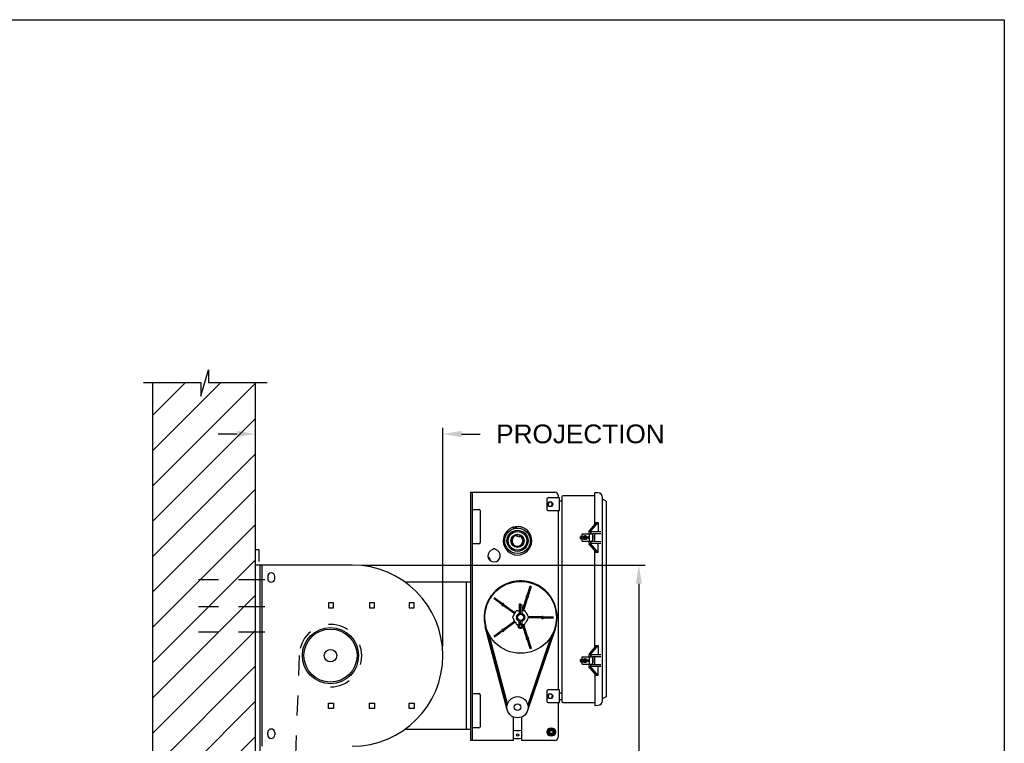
# Model space of a CAD drawing. Header units: inches. Extents: x 169.6 to 213.7, y 214.8 to 267.4.
# Tile 10 of 43: x 184.1 to 189.1, y 223.9 to 227.5. Entities that reach past the tile are written whole.
import ezdxf

# ---------------------------------------------------------------- set-up
doc = ezdxf.new("R2010")
doc.units = ezdxf.units.IN
doc.header["$LTSCALE"] = 0.25
doc.header["$MEASUREMENT"] = 0
doc.linetypes.add('CENTER2', pattern=[1.125, 0.75, -0.125, 0.125, -0.125])
doc.linetypes.add('HIDDEN', pattern=[0.375, 0.25, -0.125])
doc.layers.add('ANNOTATIONS', color=1, linetype='Continuous')
doc.layers.add('RMZ LH F.O.H.', color=7, linetype='Continuous')
doc.styles.add('ARIAL', font='arial.ttf', dxfattribs={"height": 0.09375})
doc.dimstyles.new('STANDARD$0', dxfattribs={"dimtxt": 0.09375, "dimasz": 0.09375, "dimexe": 0.03125, "dimexo": 0.046875, "dimgap": 0.09, "dimtad": 0, "dimtih": 1, "dimtoh": 1, "dimdec": 4, "dimzin": 0, "dimdsep": 46, "dimtxsty": 'ARIAL', "dimcen": 0.09, "dimadec": 0, "dimazin": 0, "dimtfac": 1, "dimtdec": 4, "dimtofl": 0, "dimtmove": 0, "dimatfit": 1, "dimfxl": 1, "dimtolj": 1, "dimtzin": 0, "dimarcsym": 0})

# ---------------------------------------------------------------- blocks, each defined once
blk = doc.blocks.new('*D50')
at = {"layer": 'ANNOTATIONS', "color": 0, "lineweight": -2, "transparency": 16777216}
for p, q in [((185.2159, 225.4201), (185.1222, 225.4201)), ((185.3097, 224.6952), (185.3097, 225.4513)), ((186.2472, 224.3579), (186.2472, 225.4513)), ((186.3409, 225.4201), (186.4347, 225.4201))]:
    blk.add_line(p, q, dxfattribs=at)
at = {"layer": 'ANNOTATIONS', "color": 0, "transparency": 16777216}
for points in [[(185.2159, 225.4357), (185.2159, 225.4045), (185.3097, 225.4201)], [(186.3409, 225.4357), (186.3409, 225.4045), (186.2472, 225.4201)]]:
    blk.add_solid(points, dxfattribs=at)
at = {"layer": 'defpoints', "color": 0, "transparency": 16777216}
for p in [(186.2472, 225.4201), (185.3097, 224.6483), (186.2472, 224.311)]:
    blk.add_point(p, dxfattribs=at)
at = {"layer": 'ANNOTATIONS', "color": 0, "transparency": 16777216, "insert": (186.9363, 225.4201), "char_height": 0.09375, "attachment_point": 5, "style": 'ARIAL'}
blk.add_mtext('\\A1;PROJECTION', dxfattribs=at)
blk = doc.blocks.new('*D52')
at = {"layer": 'ANNOTATIONS', "color": 0, "lineweight": -2, "transparency": 16777216}
for p, q in [((185.8409, 224.7641), (187.2597, 224.7641)), ((187.2285, 224.6704), (187.2285, 222.6891)), ((187.2285, 220.2729), (187.2285, 222.2542)), ((186.2628, 220.1792), (187.2597, 220.1792))]:
    blk.add_line(p, q, dxfattribs=at)
at = {"layer": 'ANNOTATIONS', "color": 0, "transparency": 16777216}
for points in [[(187.2129, 224.6704), (187.2441, 224.6704), (187.2285, 224.7641)], [(187.2129, 220.2729), (187.2441, 220.2729), (187.2285, 220.1792)]]:
    blk.add_solid(points, dxfattribs=at)
at = {"layer": 'defpoints', "color": 0, "transparency": 16777216}
for p in [(185.794, 224.7641), (186.2159, 220.1792), (187.2285, 220.1792)]:
    blk.add_point(p, dxfattribs=at)
at = {"layer": 'ANNOTATIONS', "color": 0, "transparency": 16777216, "insert": (187.2285, 222.4716), "char_height": 0.09375, "attachment_point": 5, "style": 'ARIAL'}
blk.add_mtext('\\A1;TOTAL \\PHEIGHT', dxfattribs=at)

msp = doc.modelspace()

# ---------------------------------------------------------------- hatches: boundary and pattern name
at = {"layer": 'RMZ LH F.O.H.', "linetype": 'Continuous'}
h = msp.add_hatch(dxfattribs=at)
h.set_pattern_fill('ANSI31', color=256, style=0)
h.set_pattern_definition([(45, (-18.84794, -38.94108), (-0.088388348, 0.088388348), [])])
h.paths.add_polyline_path([(185.30965, 224.94294), (185.30965, 225.67753), (185.07316, 225.67753), (185.07316, 225.74219), (185.03474, 225.60883), (185.03474, 225.67753), (184.79403, 225.67753), (184.79403, 225.12723)])
h.paths.add_polyline_path([(184.79403, 225.12723), (184.79403, 223.67581), (185.30965, 223.67581), (185.30965, 224.92918), (185.30965, 224.94294)])

# ---------------------------------------------------------------- linework, layer by layer
at = {"layer": 'defpoints'}
msp.add_lwpolyline([(189.05875, 214.75854), (169.58887, 214.75854), (169.58887, 227.49365), (189.05875, 227.49365)], close=True, dxfattribs=at)
at = {"layer": 'RMZ LH F.O.H.', "linetype": 'Continuous'}
for p, q in [((185.03474, 225.60883), (185.07316, 225.74219)), ((185.07316, 225.74219), (185.07316, 225.67753)), ((184.74764, 225.67753), (185.03474, 225.67753)), ((184.79403, 225.67753), (184.79403, 220.17918)), ((185.03474, 225.67753), (185.03474, 225.60883)), ((185.07316, 225.67753), (185.36835, 225.67753)), ((185.30965, 220.17918), (185.30965, 225.67753)), ((186.38684, 223.88672), (186.38684, 225.1289)), ((186.38684, 225.1289), (186.80871, 225.1289)), ((186.39431, 225.1289), (186.39431, 223.88672)), ((187.00808, 224.96887), (187.00808, 225.126)), ((187.02411, 225.12572), (187.00808, 225.126)), ((186.7684, 225.0939), (186.7684, 225.0439)), ((186.8309, 225.10015), (186.77465, 225.10015)), ((186.78374, 225.07873), (186.77667, 225.07619)), ((186.82434, 225.11328), (186.82434, 225.10015)), ((186.8309, 225.03765), (186.8309, 225.10015)), ((186.8309, 225.08647), (186.84262, 225.08647)), ((186.84262, 225.10579), (186.84262, 224.08235)), ((187.00808, 225.1114), (186.84823, 225.1114)), ((187.04714, 224.08585), (187.04714, 225.10229)), ((187.06542, 225.08352), (187.04714, 225.09407)), ((187.06542, 225.08352), (187.06542, 224.10462)), ((186.39431, 225.04297), (186.42746, 225.04297)), ((186.43371, 225.03672), (186.43371, 224.87734)), ((186.77465, 225.03765), (186.8309, 225.03765)), ((186.78327, 225.05781), (186.79034, 225.06035)), ((186.82434, 225.03765), (186.82434, 224.13922)), ((187.01486, 224.97688), (186.981, 224.93688)), ((186.98517, 224.93053), (187.02441, 224.97688)), ((187.01486, 224.97688), (187.0248, 224.97688)), ((187.0248, 224.97688), (187.0248, 224.93001)), ((186.59549, 224.9244), (186.59375, 224.92882)), ((186.61111, 224.93634), (186.5941, 224.92964)), ((186.60657, 224.94805), (186.60518, 224.9552)), ((186.61009, 224.95615), (186.61148, 224.949)), ((186.61192, 224.93599), (186.61366, 224.93156)), ((186.98061, 224.91985), (186.98061, 224.92987)), ((186.98329, 224.93959), (186.98062, 224.93783)), ((186.98062, 224.92987), (186.98062, 224.93783)), ((186.98517, 224.93053), (186.98517, 224.93001)), ((187.03918, 224.93001), (186.98517, 224.93001)), ((186.98623, 224.93001), (186.98623, 224.91985)), ((186.99061, 224.91985), (186.99061, 224.93001)), ((187.03918, 224.92108), (186.99673, 224.92071)), ((187.00808, 224.88296), (187.00808, 224.92081)), ((186.59198, 224.87472), (186.59111, 224.87737)), ((186.601, 224.90961), (186.60211, 224.91046)), ((186.60751, 224.91393), (186.61202, 224.9157)), ((186.61974, 224.91696), (186.61815, 224.90937)), ((186.61815, 224.90937), (186.6335, 224.90615)), ((186.61821, 224.90936), (186.61981, 224.91699)), ((186.6335, 224.90615), (186.63509, 224.91374)), ((186.6351, 224.91377), (186.63509, 224.91375)), ((186.64505, 224.90598), (186.64676, 224.90377)), ((186.64937, 224.89947), (186.65114, 224.89497)), ((186.65077, 224.89592), (186.65189, 224.89173)), ((186.65984, 224.91149), (186.66427, 224.91324)), ((186.67178, 224.89588), (186.66508, 224.91289)), ((186.67143, 224.89507), (186.667, 224.89332)), ((186.93736, 224.8972), (186.93736, 224.90657)), ((186.93925, 224.90657), (186.93925, 224.8972)), ((186.93925, 224.90657), (186.94311, 224.90657)), ((186.94311, 224.8972), (186.93925, 224.8972)), ((186.94498, 224.91985), (186.99748, 224.91985)), ((186.94498, 224.90845), (186.94498, 224.91985)), ((186.94498, 224.88392), (186.94498, 224.89532)), ((186.94498, 224.88392), (186.99748, 224.88392)), ((186.95188, 224.9035), (186.95179, 224.89749)), ((186.95183, 224.9005), (186.96714, 224.90027)), ((186.9522, 224.9035), (186.95188, 224.9035)), ((186.9522, 224.9035), (186.9675, 224.90326)), ((186.96714, 224.90027), (186.96746, 224.90026)), ((186.96741, 224.89725), (186.9675, 224.90326)), ((186.97436, 224.90508), (186.97561, 224.90597)), ((186.97436, 224.89868), (186.97561, 224.8978)), ((186.97936, 224.91985), (186.97936, 224.88392)), ((186.98061, 224.8739), (186.98061, 224.88392)), ((186.98062, 224.8739), (186.98062, 224.86594)), ((186.98511, 224.8732), (186.98511, 224.87376)), ((186.98511, 224.87376), (187.03918, 224.87376)), ((187.02553, 224.82688), (186.98511, 224.8732)), ((186.98623, 224.88392), (186.98623, 224.87376)), ((186.99061, 224.87376), (186.99061, 224.88392)), ((186.99673, 224.88306), (187.03918, 224.88269)), ((186.99748, 224.91985), (186.99748, 224.88392)), ((186.99885, 224.9136), (186.99885, 224.89017)), ((187.02553, 224.82688), (187.02553, 224.87376)), ((185.30957, 224.84224), (185.32579, 224.84224)), ((185.32579, 224.84224), (185.32579, 224.78247)), ((186.42746, 224.87109), (186.39431, 224.87109)), ((186.98326, 224.86424), (186.98062, 224.86594)), ((186.98098, 224.86686), (186.98102, 224.86693)), ((186.98098, 224.86686), (186.98102, 224.86686)), ((186.98329, 224.86428), (186.98102, 224.86693)), ((186.98102, 224.86693), (186.98102, 224.86686)), ((186.98102, 224.86686), (186.98329, 224.86424)), ((186.98326, 224.86424), (187.01582, 224.82694)), ((186.98326, 224.86424), (186.98329, 224.86424)), ((186.98329, 224.86424), (186.98329, 224.86428)), ((187.00808, 224.35324), (187.00808, 224.83581)), ((187.01582, 224.82694), (187.00986, 224.82694)), ((187.00986, 224.82694), (187.0099, 224.82688)), ((187.00986, 224.82688), (187.00986, 224.82694)), ((187.02553, 224.82688), (187.00986, 224.82688)), ((185.3409, 224.76412), (185.30965, 224.76412)), ((185.33032, 224.76412), (185.33032, 220.17918)), ((186.66969, 224.61206), (186.68487, 224.65878)), ((186.67029, 224.61134), (186.68588, 224.65932)), ((186.67388, 224.61024), (186.68942, 224.65807)), ((186.68986, 224.65716), (186.67468, 224.61044)), ((186.68588, 224.65932), (186.68595, 224.65958)), ((186.48806, 224.61084), (186.48719, 224.60963)), ((186.54363, 224.56792), (186.50282, 224.59758)), ((186.54275, 224.56758), (186.50302, 224.59645)), ((186.54579, 224.57099), (186.5051, 224.60056)), ((186.5061, 224.6007), (186.54584, 224.57182)), ((186.64736, 224.54336), (186.66659, 224.60253)), ((186.6674, 224.60274), (186.64788, 224.54266)), ((186.67098, 224.60164), (186.65143, 224.54146)), ((186.67159, 224.60091), (186.65236, 224.54173)), ((186.6012, 224.52511), (186.55086, 224.56168)), ((186.55091, 224.56252), (186.60202, 224.52538)), ((186.55307, 224.56559), (186.60426, 224.5284)), ((186.55395, 224.56593), (186.60429, 224.52936)), ((186.60264, 224.51355), (186.61014, 224.52654)), ((186.60438, 224.52831), (186.60426, 224.5284)), ((186.62934, 224.53762), (186.63134, 224.53762)), ((186.63134, 224.52117), (186.63134, 224.57106)), ((186.63134, 224.57106), (186.63684, 224.57106)), ((186.63684, 224.52197), (186.63684, 224.57106)), ((186.64234, 224.56543), (186.63684, 224.56543)), ((186.64234, 224.56543), (186.64234, 224.52117)), ((186.64234, 224.53762), (186.64434, 224.53762)), ((186.65139, 224.54132), (186.65143, 224.54146)), ((186.66353, 224.52654), (186.67103, 224.51355)), ((186.55086, 224.44325), (186.6012, 224.47982)), ((186.55092, 224.4423), (186.60211, 224.47949)), ((186.60223, 224.47958), (186.60211, 224.47949)), ((186.61014, 224.47839), (186.60264, 224.49138)), ((186.62934, 224.46812), (186.62934, 224.48026)), ((186.63134, 224.47168), (186.63134, 224.48376)), ((186.63684, 224.47168), (186.63684, 224.48297)), ((186.64234, 224.48376), (186.64234, 224.47168)), ((186.64434, 224.46812), (186.64434, 224.48026)), ((186.67103, 224.49138), (186.66353, 224.47839)), ((186.67829, 224.50064), (186.67844, 224.50064)), ((186.74171, 224.50064), (186.67844, 224.50064)), ((186.74165, 224.50439), (186.67848, 224.50439)), ((186.67898, 224.50509), (186.7412, 224.50509)), ((186.7412, 224.49984), (186.67898, 224.49984)), ((186.75072, 224.5043), (186.80117, 224.5043)), ((186.75078, 224.50054), (186.80107, 224.50054)), ((186.75122, 224.50509), (186.80034, 224.50509)), ((186.80034, 224.49984), (186.75122, 224.49984)), ((186.56984, 224.0392), (186.46006, 224.45589)), ((186.56813, 224.05488), (186.46232, 224.45649)), ((186.54353, 224.43705), (186.50284, 224.40749)), ((186.50302, 224.40848), (186.54275, 224.43736)), ((186.54578, 224.43405), (186.50497, 224.40439)), ((186.54584, 224.43311), (186.5061, 224.40424)), ((186.55318, 224.4393), (186.60428, 224.47644)), ((186.60429, 224.47557), (186.55395, 224.439)), ((186.62921, 224.46784), (186.62962, 224.46821)), ((186.63582, 224.46731), (186.63785, 224.46731)), ((186.64405, 224.46821), (186.64446, 224.46783)), ((186.6675, 224.40216), (186.64848, 224.4607)), ((186.66659, 224.4024), (186.6486, 224.45776)), ((186.67105, 224.40338), (186.65153, 224.46346)), ((186.65236, 224.4632), (186.67159, 224.40402)), ((186.80996, 224.44373), (186.67152, 224.03567)), ((186.80774, 224.44449), (186.67432, 224.05119)), ((186.57068, 224.06913), (186.47946, 224.41536)), ((186.68487, 224.34615), (186.66969, 224.39287)), ((186.67022, 224.39351), (186.68576, 224.34567)), ((186.78779, 224.40464), (186.67276, 224.06559)), ((186.67377, 224.39473), (186.68936, 224.34674)), ((186.67468, 224.39449), (186.68986, 224.34777)), ((187.01486, 224.36126), (186.981, 224.32126)), ((186.98517, 224.31491), (187.02441, 224.36126)), ((187.01486, 224.36126), (187.0248, 224.36126)), ((187.0248, 224.36126), (187.0248, 224.31438)), ((186.93736, 224.28157), (186.93736, 224.29095)), ((186.93925, 224.29095), (186.93925, 224.28157)), ((186.93925, 224.29095), (186.94311, 224.29095)), ((186.94311, 224.28157), (186.93925, 224.28157)), ((186.94498, 224.30423), (186.99748, 224.30423)), ((186.94498, 224.29282), (186.94498, 224.30423)), ((186.94498, 224.26829), (186.94498, 224.2797)), ((186.95314, 224.28003), (186.95891, 224.27834)), ((186.95612, 224.27949), (186.96043, 224.29418)), ((186.9633, 224.29334), (186.95754, 224.29502)), ((186.95891, 224.27834), (186.9633, 224.29334)), ((186.97436, 224.28946), (186.97561, 224.29034)), ((186.97436, 224.28306), (186.97561, 224.28217)), ((186.97936, 224.30423), (186.97936, 224.26829)), ((186.98061, 224.30423), (186.98061, 224.31425)), ((186.98062, 224.32223), (186.98326, 224.32396)), ((186.98062, 224.32223), (186.98062, 224.31425)), ((186.98326, 224.32396), (186.98329, 224.32396)), ((186.98517, 224.31491), (186.98517, 224.31438)), ((187.03918, 224.31438), (186.98517, 224.31438)), ((186.98623, 224.31438), (186.98623, 224.30423)), ((186.99061, 224.30423), (186.99061, 224.31438)), ((187.03918, 224.30545), (186.99673, 224.30508)), ((186.99748, 224.30423), (186.99748, 224.26829)), ((186.99885, 224.29798), (186.99885, 224.27454)), ((187.00808, 224.26734), (187.00808, 224.30518)), ((186.94498, 224.26829), (186.99748, 224.26829)), ((186.95612, 224.27949), (186.95603, 224.27918)), ((186.98061, 224.25827), (186.98061, 224.26829)), ((186.98062, 224.25827), (186.98062, 224.25032)), ((186.98326, 224.24862), (186.98062, 224.25032)), ((186.98098, 224.25124), (186.98102, 224.25131)), ((186.98098, 224.25124), (186.98102, 224.25124)), ((186.98329, 224.24866), (186.98102, 224.25131)), ((186.98102, 224.25131), (186.98102, 224.25124)), ((186.98102, 224.25124), (186.98329, 224.24862)), ((186.98326, 224.24862), (187.01582, 224.21132)), ((186.98326, 224.24862), (186.98329, 224.24862)), ((186.98329, 224.24862), (186.98329, 224.24866)), ((186.98511, 224.25757), (186.98511, 224.25813)), ((186.98511, 224.25813), (187.03918, 224.25813)), ((187.02553, 224.21126), (186.98511, 224.25757)), ((186.98623, 224.26829), (186.98623, 224.25813)), ((186.99061, 224.25813), (186.99061, 224.26829)), ((186.99673, 224.26744), (187.03918, 224.26707)), ((187.02553, 224.21126), (187.02553, 224.25813)), ((187.00808, 224.22019), (187.00808, 224.06214)), ((187.01582, 224.21132), (187.00986, 224.21132)), ((187.00986, 224.21132), (187.0099, 224.21126)), ((187.00986, 224.21126), (187.00986, 224.21132)), ((187.02553, 224.21126), (187.00986, 224.21126)), ((186.7684, 224.13297), (186.7684, 224.08297)), ((186.8309, 224.13922), (186.77465, 224.13922)), ((186.8309, 224.07672), (186.8309, 224.13922)), ((186.39431, 224.12109), (186.42746, 224.12109)), ((186.43371, 224.11484), (186.43371, 223.95547)), ((186.78534, 224.11791), (186.77795, 224.11654)), ((186.78151, 224.09734), (186.7889, 224.0987)), ((186.8309, 224.12553), (186.84262, 224.12553)), ((186.84262, 224.0904), (186.8309, 224.0904)), ((187.06542, 224.10462), (187.04714, 224.09407)), ((186.77465, 224.07672), (186.8309, 224.07672)), ((186.82434, 224.07672), (186.82434, 223.90234)), ((186.84823, 224.07674), (187.00808, 224.07674)), ((187.00808, 224.06214), (187.02411, 224.06242)), ((186.60168, 223.88672), (186.60168, 224.00333)), ((186.64074, 224.00333), (186.64074, 223.88672)), ((186.42746, 223.94922), (186.39431, 223.94922)), ((186.60168, 223.88672), (186.38684, 223.88672)), ((186.80871, 223.88672), (186.64074, 223.88672))]:
    msp.add_line(p, q, dxfattribs=at)
at = {"layer": 'RMZ LH F.O.H.'}
for p, q in [((185.3409, 224.76412), (185.3409, 223.85787)), ((185.79403, 224.76412), (185.3409, 224.76412)), ((185.37021, 224.7075), (185.37021, 224.69575)), ((185.40534, 224.69575), (185.40534, 224.7075)), ((186.38684, 224.67818), (186.05954, 224.67818)), ((186.36371, 224.67818), (186.36371, 223.94381)), ((185.69996, 224.57487), (185.67459, 224.57487)), ((185.67459, 224.57487), (185.67459, 224.5495)), ((185.67459, 224.5495), (185.69996, 224.5495)), ((185.69996, 224.5495), (185.69996, 224.57487)), ((185.90546, 224.57487), (185.88009, 224.57487)), ((185.88009, 224.57487), (185.88009, 224.5495)), ((185.88009, 224.5495), (185.90546, 224.5495)), ((185.90546, 224.5495), (185.90546, 224.57487)), ((186.10359, 224.57487), (186.07821, 224.57487)), ((186.07821, 224.57487), (186.07821, 224.5495)), ((186.07821, 224.5495), (186.10359, 224.5495)), ((186.10359, 224.5495), (186.10359, 224.57487)), ((185.67459, 224.04712), (185.67459, 224.0725)), ((185.67459, 224.0725), (185.69996, 224.0725)), ((185.69996, 224.04712), (185.67459, 224.04712)), ((185.69996, 224.0725), (185.69996, 224.04712)), ((185.88009, 224.04712), (185.88009, 224.0725)), ((185.88009, 224.0725), (185.90546, 224.0725)), ((185.90546, 224.04712), (185.88009, 224.04712)), ((185.90546, 224.0725), (185.90546, 224.04712)), ((186.07821, 224.04712), (186.07821, 224.0725)), ((186.07821, 224.0725), (186.10359, 224.0725)), ((186.10359, 224.04712), (186.07821, 224.04712)), ((186.10359, 224.0725), (186.10359, 224.04712)), ((186.05954, 223.94381), (186.38684, 223.94381)), ((185.37021, 223.9145), (185.37021, 223.92625)), ((185.40534, 223.92625), (185.40534, 223.9145))]:
    msp.add_line(p, q, dxfattribs=at)
at = {"layer": 'RMZ LH F.O.H.', "linetype": 'CENTER2', "ltscale": 0.7}
for p, q in [((185.35523, 224.69102), (184.94898, 224.69102)), ((185.35523, 224.55543), (184.94898, 224.55543)), ((185.35523, 224.42926), (184.94898, 224.42926))]:
    msp.add_line(p, q, dxfattribs=at)
at = {"layer": 'RMZ LH F.O.H.', "linetype": 'HIDDEN'}
msp.add_line((185.5284, 224.311), (185.48153, 223.08292), dxfattribs=at)
at = {"layer": 'RMZ LH F.O.H.', "linetype": 'Continuous', "flags": 128}
for points in [[(186.60655, 224.94817), (186.61008, 224.94889), (186.61145, 224.94912)], [(186.48399, 224.78705), (186.48401, 224.7871), (186.48432, 224.79041)], [(186.4898, 224.61212), (186.48777, 224.60935), (186.48652, 224.60758)]]:
    msp.add_lwpolyline(points, dxfattribs=at)
at = {"layer": 'RMZ LH F.O.H.', "linetype": 'Continuous'}
for centre, radius in [((186.78528, 225.0689), 0.01294), ((186.62121, 224.88577), 0.06398), ((186.62121, 224.88577), 0.05313), ((186.62121, 224.88577), 0.04641), ((186.6022, 224.95087), 0.00146), ((186.61447, 224.95325), 0.00146), ((186.62121, 224.88577), 0.03326), ((186.62121, 224.88577), 0.03131), ((186.95967, 224.90188), 0.01025), ((186.63684, 224.50247), 0.17988), ((186.63684, 224.50247), 0.0195), ((186.63684, 224.50247), 0.01575), ((185.68465, 224.311), 0.14062), ((185.68465, 224.311), 0.13281), ((185.68465, 224.311), 0.03125), ((186.95967, 224.28626), 0.01025), ((186.62121, 224.05274), 0.05313), ((186.78528, 224.10797), 0.01294), ((186.62121, 224.05274), 0.01664), ((186.79035, 223.92898), 0.02147), ((186.79035, 223.92898), 0.01554), ((186.79035, 223.92898), 0.00977), ((186.79035, 223.92898), 0.00789), ((186.62121, 223.91455), 0.00586)]:
    msp.add_circle(centre, radius, dxfattribs=at)
for centre, radius, start, end in [((186.80871, 225.11328), 0.01562, 0, 90), ((187.02371, 225.10229), 0.02344, 360, 89), ((186.77465, 225.0939), 0.00625, 90, 180), ((186.84823, 225.10579), 0.00561, 90, 180), ((186.42746, 225.03672), 0.00625, 0, 90), ((186.77465, 225.0439), 0.00625, 180, 270), ((186.62121, 224.88577), 0.07125, 103.00305, 98.98147), ((186.59433, 224.92905), 0.000625, 111.51136, 201.51136), ((186.61134, 224.93576), 0.000625, 21.51136, 111.51136), ((186.42746, 224.87734), 0.00625, 270, 0), ((186.62121, 224.88577), 0.03125, 114.07392, 10.99226), ((186.62121, 224.88577), 0.03122, 92.70991, 63.60677), ((186.62121, 224.88577), 0.02747, 94.75017, 61.56651), ((186.62121, 224.88577), 0.03125, 24.07392, 108.9488), ((186.66449, 224.91266), 0.000625, 21.51136, 111.51136), ((186.6712, 224.89565), 0.000625, 291.51136, 21.51136), ((186.93923, 224.90657), 0.00188, 0, 180), ((186.93923, 224.8972), 0.00188, 180, 0), ((186.94311, 224.90845), 0.00188, 270, 0), ((186.94311, 224.89532), 0.00188, 0, 90), ((186.95967, 224.90188), 0.00765, 190.43514, 347.80799), ((186.95967, 224.90188), 0.00765, 10.43514, 167.80799), ((186.9897, 224.91395), 0.00915, 357.83947, 31.80216), ((186.98993, 224.88976), 0.00893, 327.76269, 2.59568), ((186.50403, 224.81103), 0.03125, 101.90494, 78.09506), ((186.50403, 224.83941), 0.00681, 18.86589, 161.13411), ((186.47318, 224.79373), 0.0097, 15.00338, 85.15834), ((186.47215, 224.78991), 0.01219, 2.3343, 80.63059), ((186.63684, 224.50247), 0.18281, 341.26027, 194.76005), ((186.63684, 224.50247), 0.18047, 341.26027, 194.76005), ((186.4924, 224.60679), 0.00594, 104.99246, 183.33021), ((186.67064, 224.60649), 0.00566, 99.65894, 224.34106), ((186.67064, 224.60649), 0.00486, 94.11258, 251.40423), ((186.67064, 224.60649), 0.00486, 274.11258, 71.40423), ((186.67064, 224.60649), 0.00566, 279.65894, 44.34106), ((186.54835, 224.56675), 0.00566, 171.65894, 296.34106), ((186.54835, 224.56675), 0.00486, 166.11258, 323.40423), ((186.54835, 224.56675), 0.00486, 346.11258, 143.40423), ((186.63684, 224.50247), 0.03711, 133.39943, 166.80889), ((186.63684, 224.50247), 0.03789, 136.56445, 151.43555), ((186.63684, 224.50247), 0.03711, 192.53425, 227.38407), ((186.63684, 224.50247), 0.03789, 208.56445, 223.43555), ((186.63684, 224.50247), 0.02051, 171.45326, 188.54674), ((186.63684, 224.50247), 0.02051, 111.45326, 128.54674), ((186.63684, 224.50247), 0.02051, 231.45326, 248.54674), ((186.63684, 224.50247), 0.02051, 51.45326, 68.54674), ((186.63684, 224.50247), 0.02051, 291.45326, 308.54674), ((186.63684, 224.50247), 0.02051, 351.45326, 8.54674), ((186.74621, 224.50247), 0.00566, 207.65894, 332.34106), ((186.74621, 224.50247), 0.00486, 22.11258, 179.40423), ((186.74621, 224.50247), 0.00486, 202.11258, 359.40423), ((186.54835, 224.43818), 0.00486, 58.11258, 215.40423), ((186.54835, 224.43818), 0.00486, 238.11258, 35.40423), ((186.54835, 224.43818), 0.00566, 243.65894, 8.34106), ((186.63684, 224.45878), 0.00637, 127.42282, 52.57718), ((186.62697, 224.47168), 0.00988, 307.42284, 0), ((186.63683, 224.45878), 0.00638, 270.00002, 52.57717), ((186.64672, 224.47168), 0.00988, 180, 232.57716), ((186.64671, 224.47168), 0.00988, 181.84927, 232.57716), ((186.67064, 224.39844), 0.00566, 135.65894, 260.34106), ((186.67064, 224.39844), 0.00486, 130.11258, 287.40423), ((186.67064, 224.39844), 0.00486, 310.11258, 107.40423), ((186.67064, 224.39844), 0.00566, 315.65894, 80.34106), ((186.93923, 224.29095), 0.00188, 0, 180), ((186.93923, 224.28157), 0.00188, 180, 0), ((186.94311, 224.29282), 0.00188, 270, 0), ((186.94311, 224.2797), 0.00188, 0, 90), ((186.95967, 224.28626), 0.00765, 84.99035, 242.36319), ((186.95967, 224.28626), 0.00765, 264.99035, 62.36319), ((186.9897, 224.29832), 0.00915, 357.83947, 31.80216), ((186.98993, 224.27414), 0.00893, 327.76269, 2.59568), ((186.77465, 224.13297), 0.00625, 90, 180), ((186.42746, 224.11484), 0.00625, 0, 90), ((186.77465, 224.08297), 0.00625, 180, 270), ((187.02371, 224.08585), 0.02344, 271, 360), ((186.84823, 224.08235), 0.00561, 180, 270), ((186.42746, 223.95547), 0.00625, 270, 0), ((186.62121, 224.05274), 0.11719, 260.40593, 279.59407), ((186.62121, 224.05274), 0.15625, 262.81924, 277.18076), ((186.80871, 223.90234), 0.01563, 270, 0)]:
    msp.add_arc(centre, radius, start, end, dxfattribs=at)
at = {"layer": 'RMZ LH F.O.H.'}
for centre, radius, start, end in [((185.38778, 224.7075), 0.01756, 0, 180), ((185.79403, 224.311), 0.45312, 270, 90), ((185.38778, 224.69575), 0.01756, 180, 0), ((185.38778, 223.92625), 0.01756, 0, 180), ((185.38778, 223.9145), 0.01756, 180, 0)]:
    msp.add_arc(centre, radius, start, end, dxfattribs=at)
at = {"layer": 'RMZ LH F.O.H.', "linetype": 'HIDDEN'}
msp.add_arc((185.68465, 224.311), 0.15625, 270, 180, dxfattribs=at)
at = {"layer": 'RMZ LH F.O.H.', "linetype": 'Continuous', "extrusion": (0, 0, -1)}
for centre, major_axis, ratio, start_param, end_param in [((186.98842, 224.94318), (-0.00744, -0.00627), 0.3785144, 6.2721755, 6.540346), ((186.98842, 224.94), (-0.00031, 0.0105), 0.7438299, 3.6089426, 4.4319763), ((186.97561, 224.90332), (-0.00346, -0.00346), 0.4142136, 1.9634954, 3.5342917), ((186.97561, 224.90045), (-0.00346, 0.00346), 0.4142136, 2.7488936, 4.3196899), ((186.98842, 224.86387), (0.00031, 0.01038), 0.7517717, 4.9820403, 5.805074), ((186.98842, 224.86073), (-0.00747, 0.0061), 0.3769877, 6.031716, 6.2939862), ((186.97888, 224.28626), (-0.0064, 0), 0.7071068, 5.4977871, 7.0685835), ((186.97561, 224.28769), (-0.00346, -0.00346), 0.4142136, 1.9634954, 3.5342917), ((186.97561, 224.28483), (-0.00346, 0.00346), 0.4142136, 2.7488936, 4.3196899), ((186.98842, 224.32755), (-0.00744, -0.00627), 0.3785144, 6.2721755, 6.5441379), ((186.98842, 224.32438), (-0.00031, 0.0105), 0.7438299, 3.6089426, 4.4319763), ((186.98842, 224.2451), (-0.00747, 0.0061), 0.3769877, 6.031716, 6.2939862), ((186.98842, 224.24825), (0.00031, 0.01038), 0.7517717, 4.9820403, 5.805074)]:
    msp.add_ellipse(centre, major_axis=major_axis, ratio=ratio, start_param=start_param, end_param=end_param, dxfattribs=at)
at = {"layer": 'RMZ LH F.O.H.', "linetype": 'Continuous', "extrusion": (-1.36873e-27, -3.67896e-14, -1)}
msp.add_ellipse((186.97888, 224.90188), major_axis=(-0.0064, 0), ratio=0.7071068, start_param=5.4977871, end_param=7.0685835, dxfattribs=at)
at = {"layer": 'RMZ LH F.O.H.', "linetype": 'Continuous'}
for points, knots in [([(186.77667, 225.07619), (186.77631, 225.07421), (186.77564, 225.07051), (186.77497, 225.06681), (186.77466, 225.06509)], [0, 0, 0, 0, 0.5324448, 1, 1, 1, 1]), ([(186.78728, 225.08), (186.78683, 225.07984), (186.78567, 225.07942), (186.78447, 225.07899), (186.78374, 225.07873)], [0, 0, 0, 0, 0.3850634, 1, 1, 1, 1]), ([(186.79589, 225.07272), (186.79436, 225.07401), (186.79148, 225.07644), (186.78862, 225.07887), (186.78728, 225.08)], [0, 0, 0, 0, 0.5324448, 1, 1, 1, 1]), ([(186.79388, 225.06162), (186.79424, 225.06359), (186.79491, 225.0673), (186.79558, 225.07099), (186.79589, 225.07272)], [0, 0, 0, 0, 0.5324448, 1, 1, 1, 1]), ([(186.77466, 225.06509), (186.77619, 225.06379), (186.77907, 225.06136), (186.78193, 225.05894), (186.78327, 225.05781)], [0, 0, 0, 0, 0.5324448, 1, 1, 1, 1]), ([(186.79034, 225.06035), (186.79108, 225.06061), (186.79227, 225.06104), (186.79344, 225.06146), (186.79388, 225.06162)], [0, 0, 0, 0, 0.61493659, 1, 1, 1, 1]), ([(186.99358, 224.91962), (186.99358, 224.91963), (186.99377, 224.91972), (186.99431, 224.91998), (186.99533, 224.92048), (186.99621, 224.92062), (186.99673, 224.92071)], [0, 0, 0, 0, 0.0063809, 0.1846526, 0.5247914, 1, 1, 1, 1]), ([(186.95179, 224.89749), (186.9532, 224.89665), (186.9558, 224.8951), (186.95836, 224.89356), (186.95953, 224.89286)], [0, 0, 0, 0, 0.5461136, 1, 1, 1, 1]), ([(186.95193, 224.90651), (186.95192, 224.90613), (186.95191, 224.90515), (186.95189, 224.90413), (186.95188, 224.9035)], [0, 0, 0, 0, 0.39076547, 1, 1, 1, 1]), ([(186.95981, 224.9109), (186.95837, 224.9101), (186.95573, 224.90863), (186.95311, 224.90717), (186.95193, 224.90651)], [0, 0, 0, 0, 0.5461136, 1, 1, 1, 1]), ([(186.95953, 224.89286), (186.96097, 224.89367), (186.96361, 224.89514), (186.96622, 224.89659), (186.96741, 224.89725)], [0, 0, 0, 0, 0.5461136, 1, 1, 1, 1]), ([(186.96755, 224.90627), (186.96613, 224.90712), (186.96354, 224.90867), (186.96097, 224.91021), (186.95981, 224.9109)], [0, 0, 0, 0, 0.54611361, 1, 1, 1, 1]), ([(186.9675, 224.90326), (186.96751, 224.90389), (186.96753, 224.90491), (186.96754, 224.90589), (186.96755, 224.90627)], [0, 0, 0, 0, 0.6092345, 1, 1, 1, 1]), ([(186.99673, 224.88306), (186.99618, 224.88315), (186.99527, 224.8833), (186.99441, 224.88374), (186.99407, 224.88392)], [0, 0, 0, 0, 0.6008921, 1, 1, 1, 1]), ([(186.6674, 224.60274), (186.66725, 224.6027), (186.66698, 224.60262), (186.66671, 224.60256), (186.66659, 224.60253)], [0, 0, 0, 0, 0.5547193, 1, 1, 1, 1]), ([(186.66909, 224.60188), (186.66889, 224.60195), (186.66851, 224.6021), (186.66802, 224.60236), (186.66764, 224.6026), (186.66744, 224.60273), (186.66741, 224.60274), (186.6674, 224.60274)], [0, 0, 0, 0, 0.2147376, 0.429194, 0.6508862, 0.8769222, 1, 1, 1, 1]), ([(186.66969, 224.61206), (186.66979, 224.61195), (186.66999, 224.61171), (186.67019, 224.61146), (186.67029, 224.61134)], [0, 0, 0, 0, 0.4956062, 1, 1, 1, 1]), ([(186.67159, 224.60091), (186.67149, 224.60103), (186.67128, 224.60126), (186.67108, 224.60151), (186.67098, 224.60164)], [0, 0, 0, 0, 0.4956062, 1, 1, 1, 1]), ([(186.67219, 224.61109), (186.67238, 224.61102), (186.67276, 224.61088), (186.67326, 224.61061), (186.67363, 224.61038), (186.67383, 224.61025), (186.67386, 224.61024), (186.67388, 224.61024)], [0, 0, 0, 0, 0.21473756, 0.42919396, 0.65088621, 0.87692223, 1, 1, 1, 1]), ([(186.67388, 224.61024), (186.67403, 224.61028), (186.6743, 224.61035), (186.67456, 224.61041), (186.67468, 224.61044)], [0, 0, 0, 0, 0.5547193, 1, 1, 1, 1]), ([(186.54275, 224.56758), (186.5429, 224.56763), (186.54318, 224.56775), (186.54348, 224.56786), (186.54363, 224.56792)], [0, 0, 0, 0, 0.4956062, 1, 1, 1, 1]), ([(186.54445, 224.56965), (186.54458, 224.56981), (186.54483, 224.57013), (186.54524, 224.57052), (186.54558, 224.5708), (186.54576, 224.57095), (186.54578, 224.57098), (186.54579, 224.57099)], [0, 0, 0, 0, 0.21473756, 0.42919396, 0.65088621, 0.87692223, 1, 1, 1, 1]), ([(186.54579, 224.57099), (186.5458, 224.57115), (186.54581, 224.57143), (186.54583, 224.5717), (186.54584, 224.57182)], [0, 0, 0, 0, 0.5547193, 1, 1, 1, 1]), ([(186.55091, 224.56252), (186.55091, 224.56236), (186.55089, 224.56208), (186.55087, 224.56181), (186.55086, 224.56168)], [0, 0, 0, 0, 0.55471934, 1, 1, 1, 1]), ([(186.55225, 224.56386), (186.55213, 224.5637), (186.55187, 224.56337), (186.55147, 224.56299), (186.55113, 224.56271), (186.55094, 224.56256), (186.55092, 224.56253), (186.55091, 224.56252)], [0, 0, 0, 0, 0.2147376, 0.429194, 0.6508862, 0.8769222, 1, 1, 1, 1]), ([(186.55395, 224.56593), (186.55381, 224.56587), (186.55352, 224.56576), (186.55322, 224.56564), (186.55307, 224.56559)], [0, 0, 0, 0, 0.4956062, 1, 1, 1, 1]), ([(186.60932, 224.52852), (186.60932, 224.52852), (186.60919, 224.5284), (186.60868, 224.52799), (186.60769, 224.52755), (186.60639, 224.5275), (186.60528, 224.52776), (186.60468, 224.52813), (186.60438, 224.52831)], [0, 0, 0, 0, 0.0029255, 0.1146016, 0.4426504, 0.6792055, 0.8391398, 1, 1, 1, 1]), ([(186.61654, 224.53762), (186.61551, 224.53583), (186.61343, 224.53224), (186.61124, 224.52845), (186.61014, 224.52654)], [0, 0, 0, 0, 0.49703761, 1, 1, 1, 1]), ([(186.61654, 224.53762), (186.61826, 224.53762), (186.6224, 224.53762), (186.62678, 224.53762), (186.62934, 224.53762)], [0, 0, 0, 0, 0.4143092, 1, 1, 1, 1]), ([(186.64784, 224.54256), (186.64774, 224.5423), (186.64761, 224.54197), (186.64727, 224.54138), (186.6467, 224.54069), (186.64564, 224.53996), (186.64463, 224.53969), (186.64398, 224.5397), (186.64379, 224.53972), (186.64379, 224.53972)], [0, 0, 0, 0, 0.10796959, 0.13675148, 0.28227776, 0.51156481, 0.85556584, 0.99696909, 1, 1, 1, 1]), ([(186.64434, 224.53762), (186.64744, 224.53762), (186.65181, 224.53762), (186.65594, 224.53762), (186.65714, 224.53762)], [0, 0, 0, 0, 0.710457, 1, 1, 1, 1]), ([(186.65139, 224.54132), (186.6513, 224.54098), (186.65114, 224.54029), (186.65124, 224.53917), (186.65155, 224.5382), (186.65196, 224.53778), (186.65212, 224.53762)], [0, 0, 0, 0, 0.2291701, 0.4570212, 0.7940304, 1, 1, 1, 1]), ([(186.66353, 224.52654), (186.66194, 224.5293), (186.65976, 224.53308), (186.65769, 224.53666), (186.65714, 224.53762)], [0, 0, 0, 0, 0.73037537, 1, 1, 1, 1]), ([(186.60264, 224.51355), (186.60105, 224.51079), (186.59886, 224.50701), (186.5968, 224.50343), (186.59624, 224.50247)], [0, 0, 0, 0, 0.7303754, 1, 1, 1, 1]), ([(186.59624, 224.50247), (186.59727, 224.50068), (186.59935, 224.49708), (186.60154, 224.49329), (186.60264, 224.49138)], [0, 0, 0, 0, 0.4970376, 1, 1, 1, 1]), ([(186.60211, 224.52532), (186.60232, 224.52515), (186.6026, 224.52492), (186.60305, 224.52441), (186.60353, 224.52366), (186.6039, 224.52243), (186.60384, 224.52138), (186.60363, 224.52076), (186.60356, 224.52059), (186.60356, 224.52058)], [0, 0, 0, 0, 0.1079696, 0.1367515, 0.2822778, 0.5115648, 0.8555658, 0.9969691, 1, 1, 1, 1]), ([(186.60356, 224.48435), (186.60356, 224.48434), (186.60363, 224.48419), (186.60387, 224.48357), (186.60397, 224.4825), (186.60362, 224.48124), (186.60303, 224.48027), (186.6025, 224.47981), (186.60223, 224.47958)], [0, 0, 0, 0, 0.0029255, 0.1146016, 0.4426504, 0.6792055, 0.8391398, 1, 1, 1, 1]), ([(186.60437, 224.4765), (186.6046, 224.47665), (186.6049, 224.47684), (186.60553, 224.47711), (186.60639, 224.47733), (186.60767, 224.4773), (186.60865, 224.47693), (186.60918, 224.47654), (186.60932, 224.47641), (186.60932, 224.47641)], [0, 0, 0, 0, 0.10796959, 0.13675148, 0.28227776, 0.51156481, 0.85556584, 0.99696909, 1, 1, 1, 1]), ([(186.61014, 224.47839), (186.61174, 224.47563), (186.61392, 224.47185), (186.61598, 224.46827), (186.61654, 224.46731)], [0, 0, 0, 0, 0.7303754, 1, 1, 1, 1]), ([(186.61656, 224.50551), (186.61657, 224.5056), (186.61659, 224.50576), (186.61682, 224.50701), (186.6173, 224.50882), (186.61815, 224.51103), (186.61935, 224.51327), (186.62073, 224.51523), (186.62214, 224.51681), (186.62335, 224.51793), (186.62399, 224.51844), (186.62404, 224.51849), (186.62406, 224.5185)], [0, 0, 0, 0, 0.1023877, 0.2046026, 0.311223, 0.4212028, 0.5266106, 0.6270903, 0.7290535, 0.8367206, 0.9464845, 1, 1, 1, 1]), ([(186.62406, 224.48643), (186.62399, 224.48648), (186.62386, 224.48658), (186.62289, 224.4874), (186.62157, 224.48872), (186.62007, 224.49056), (186.61874, 224.49272), (186.61773, 224.4949), (186.61707, 224.49691), (186.6167, 224.49852), (186.61657, 224.49932), (186.61656, 224.49939), (186.61656, 224.49942)], [0, 0, 0, 0, 0.10238773, 0.20460259, 0.31122301, 0.42120281, 0.52661056, 0.62709029, 0.72905355, 0.83672056, 0.94648451, 1, 1, 1, 1]), ([(186.62934, 224.52155), (186.62942, 224.52158), (186.62959, 224.52164), (186.6304, 224.52197), (186.63117, 224.52216), (186.63134, 224.5222)], [0, 0, 0, 0, 0.4371811, 0.8736241, 1, 1, 1, 1]), ([(186.62934, 224.48338), (186.62934, 224.48252), (186.62934, 224.48148), (186.62934, 224.48044), (186.62934, 224.48026)], [0, 0, 0, 0, 0.8273294, 1, 1, 1, 1]), ([(186.63134, 224.48273), (186.63097, 224.48283), (186.63003, 224.4831), (186.62943, 224.48335), (186.62936, 224.48337), (186.62934, 224.48338)], [0, 0, 0, 0, 0.30045, 0.7707197, 1, 1, 1, 1]), ([(186.64234, 224.5222), (186.64271, 224.5221), (186.64365, 224.52183), (186.64424, 224.52159), (186.64431, 224.52156), (186.64434, 224.52155)], [0, 0, 0, 0, 0.30045, 0.7707197, 1, 1, 1, 1]), ([(186.64434, 224.48338), (186.64425, 224.48335), (186.64408, 224.48329), (186.64327, 224.48296), (186.64251, 224.48277), (186.64234, 224.48273)], [0, 0, 0, 0, 0.4371811, 0.8736241, 1, 1, 1, 1]), ([(186.64434, 224.48026), (186.64434, 224.48044), (186.64434, 224.48148), (186.64434, 224.48252), (186.64434, 224.48338)], [0, 0, 0, 0, 0.17267056, 1, 1, 1, 1]), ([(186.64962, 224.5185), (186.64963, 224.51849), (186.64968, 224.51845), (186.65023, 224.51801), (186.65135, 224.51699), (186.6528, 224.51541), (186.65425, 224.51339), (186.65544, 224.51119), (186.65629, 224.50907), (186.65681, 224.50722), (186.65708, 224.50581), (186.6571, 224.50561), (186.65712, 224.50551)], [0, 0, 0, 0, 0.0508158, 0.1501997, 0.2532303, 0.3623889, 0.4709993, 0.5735582, 0.6738803, 0.7783536, 0.8879752, 1, 1, 1, 1]), ([(186.65712, 224.49942), (186.65711, 224.4994), (186.6571, 224.49934), (186.65699, 224.49864), (186.65667, 224.49716), (186.65603, 224.49512), (186.65501, 224.49285), (186.6537, 224.49072), (186.65228, 224.48892), (186.65094, 224.48755), (186.64985, 224.48661), (186.6497, 224.48649), (186.64962, 224.48643)], [0, 0, 0, 0, 0.0508158, 0.1501997, 0.2532303, 0.3623889, 0.4709993, 0.5735582, 0.6738803, 0.7783536, 0.8879752, 1, 1, 1, 1]), ([(186.65714, 224.46731), (186.65817, 224.4691), (186.66024, 224.47269), (186.66243, 224.47648), (186.66353, 224.47839)], [0, 0, 0, 0, 0.4970376, 1, 1, 1, 1]), ([(186.67743, 224.50247), (186.6764, 224.50425), (186.67433, 224.50785), (186.67214, 224.51164), (186.67103, 224.51355)], [0, 0, 0, 0, 0.4970376, 1, 1, 1, 1]), ([(186.67103, 224.49138), (186.67263, 224.49414), (186.67481, 224.49793), (186.67688, 224.5015), (186.67743, 224.50247)], [0, 0, 0, 0, 0.73037537, 1, 1, 1, 1]), ([(186.67837, 224.50439), (186.67809, 224.5044), (186.67773, 224.50442), (186.67708, 224.50457), (186.67638, 224.50483), (186.67598, 224.50516), (186.67578, 224.50533)], [0, 0, 0, 0, 0.2485396, 0.3147939, 0.6497868, 1, 1, 1, 1]), ([(186.67829, 224.50064), (186.67794, 224.50061), (186.67724, 224.50055), (186.6764, 224.50022), (186.67603, 224.49991), (186.67589, 224.49979)], [0, 0, 0, 0, 0.37223413, 0.74232587, 1, 1, 1, 1]), ([(186.74165, 224.50439), (186.74156, 224.50452), (186.74141, 224.50475), (186.74127, 224.50499), (186.7412, 224.50509)], [0, 0, 0, 0, 0.5547193, 1, 1, 1, 1]), ([(186.7412, 224.49984), (186.74128, 224.49997), (186.74144, 224.50024), (186.74162, 224.5005), (186.74171, 224.50064)], [0, 0, 0, 0, 0.4956062, 1, 1, 1, 1]), ([(186.74135, 224.50252), (186.74136, 224.50272), (186.74138, 224.50313), (186.74148, 224.50368), (186.74159, 224.50411), (186.74165, 224.50434), (186.74165, 224.50438), (186.74165, 224.50439)], [0, 0, 0, 0, 0.21473756, 0.42919396, 0.65088621, 0.87692223, 1, 1, 1, 1]), ([(186.75122, 224.50509), (186.75114, 224.50496), (186.75098, 224.50469), (186.7508, 224.50443), (186.75072, 224.5043)], [0, 0, 0, 0, 0.4956062, 1, 1, 1, 1]), ([(186.75107, 224.50241), (186.75106, 224.50221), (186.75105, 224.5018), (186.75095, 224.50125), (186.75084, 224.50082), (186.75077, 224.50059), (186.75078, 224.50056), (186.75078, 224.50054)], [0, 0, 0, 0, 0.21473756, 0.42919396, 0.65088621, 0.87692223, 1, 1, 1, 1]), ([(186.75078, 224.50054), (186.75086, 224.50041), (186.75102, 224.50018), (186.75116, 224.49994), (186.75122, 224.49984)], [0, 0, 0, 0, 0.5547193, 1, 1, 1, 1]), ([(186.54353, 224.43705), (186.54338, 224.4371), (186.54312, 224.4372), (186.54287, 224.43731), (186.54275, 224.43736)], [0, 0, 0, 0, 0.55471934, 1, 1, 1, 1]), ([(186.54439, 224.43536), (186.54428, 224.43553), (186.54405, 224.43587), (186.54381, 224.43638), (186.54364, 224.43679), (186.54356, 224.43701), (186.54354, 224.43704), (186.54353, 224.43705)], [0, 0, 0, 0, 0.2147376, 0.429194, 0.6508862, 0.8769222, 1, 1, 1, 1]), ([(186.54584, 224.43311), (186.54583, 224.43326), (186.5458, 224.43357), (186.54579, 224.43389), (186.54578, 224.43405)], [0, 0, 0, 0, 0.4956062, 1, 1, 1, 1]), ([(186.55086, 224.44325), (186.55087, 224.44309), (186.5509, 224.44278), (186.55091, 224.44246), (186.55092, 224.4423)], [0, 0, 0, 0, 0.4956062, 1, 1, 1, 1]), ([(186.55231, 224.44099), (186.55243, 224.44082), (186.55265, 224.44048), (186.5529, 224.43998), (186.55306, 224.43956), (186.55314, 224.43934), (186.55317, 224.43931), (186.55318, 224.4393)], [0, 0, 0, 0, 0.2147376, 0.429194, 0.6508862, 0.8769222, 1, 1, 1, 1]), ([(186.55318, 224.4393), (186.55332, 224.43925), (186.55358, 224.43915), (186.55384, 224.43904), (186.55395, 224.439)], [0, 0, 0, 0, 0.5547193, 1, 1, 1, 1]), ([(186.61654, 224.46731), (186.61826, 224.46731), (186.6224, 224.46731), (186.62678, 224.46731), (186.62934, 224.46731)], [0, 0, 0, 0, 0.4143092, 1, 1, 1, 1]), ([(186.64503, 224.46731), (186.64524, 224.46713), (186.6462, 224.46628), (186.64747, 224.46431), (186.64855, 224.46145), (186.64884, 224.45839), (186.64835, 224.45536), (186.6471, 224.45255), (186.64519, 224.45015), (186.64272, 224.44831), (186.63988, 224.44716), (186.63683, 224.44677), (186.63378, 224.44717), (186.63094, 224.44832), (186.62848, 224.45016), (186.62656, 224.45257), (186.62532, 224.45538), (186.62484, 224.45841), (186.62513, 224.46147), (186.62622, 224.46433), (186.62749, 224.46629), (186.62844, 224.46713), (186.62864, 224.46731)], [0, 0, 0, 0, 0.0144242, 0.068329, 0.1223076, 0.1762866, 0.2302657, 0.2842447, 0.3382237, 0.3922028, 0.4461818, 0.5001608, 0.5541398, 0.6081189, 0.6620979, 0.7160769, 0.7700559, 0.824035, 0.878014, 0.9319931, 0.9859721, 1, 1, 1, 1]), ([(186.62934, 224.46812), (186.62934, 224.46797), (186.62934, 224.4677), (186.62934, 224.46743), (186.62934, 224.46731)], [0, 0, 0, 0, 0.5574942, 1, 1, 1, 1]), ([(186.62962, 224.46821), (186.62978, 224.46835), (186.63036, 224.46883), (186.63107, 224.46993), (186.63133, 224.47104), (186.63134, 224.47163), (186.63134, 224.47168)], [0, 0, 0, 0, 0.1597366, 0.5638531, 0.9558589, 1, 1, 1, 1]), ([(186.64234, 224.47168), (186.64235, 224.47147), (186.64238, 224.47072), (186.64282, 224.46949), (186.64355, 224.4686), (186.64401, 224.46825), (186.64405, 224.46821)], [0, 0, 0, 0, 0.1597366, 0.5638523, 0.9558587, 1, 1, 1, 1]), ([(186.64434, 224.46731), (186.64434, 224.46743), (186.64434, 224.4677), (186.64434, 224.46797), (186.64434, 224.46812)], [0, 0, 0, 0, 0.4425058, 1, 1, 1, 1]), ([(186.64434, 224.46731), (186.64744, 224.46731), (186.65181, 224.46731), (186.65594, 224.46731), (186.65714, 224.46731)], [0, 0, 0, 0, 0.710457, 1, 1, 1, 1]), ([(186.6515, 224.46356), (186.65143, 224.46383), (186.65134, 224.46417), (186.65128, 224.46485), (186.65133, 224.46573), (186.65163, 224.4667), (186.65202, 224.46713), (186.65218, 224.46731)], [0, 0, 0, 0, 0.1579523, 0.2000582, 0.4129534, 0.748385, 1, 1, 1, 1]), ([(186.66659, 224.4024), (186.66674, 224.40236), (186.66704, 224.40229), (186.66735, 224.4022), (186.6675, 224.40216)], [0, 0, 0, 0, 0.4956062, 1, 1, 1, 1]), ([(186.66918, 224.40308), (186.66938, 224.40314), (186.66978, 224.40325), (186.67033, 224.40332), (186.67077, 224.40335), (186.67101, 224.40336), (186.67104, 224.40338), (186.67105, 224.40338)], [0, 0, 0, 0, 0.2147376, 0.429194, 0.6508862, 0.8769222, 1, 1, 1, 1]), ([(186.67022, 224.39351), (186.67012, 224.39339), (186.66995, 224.39317), (186.66977, 224.39296), (186.66969, 224.39287)], [0, 0, 0, 0, 0.5547193, 1, 1, 1, 1]), ([(186.67209, 224.39381), (186.67189, 224.39375), (186.6715, 224.39364), (186.67094, 224.39357), (186.6705, 224.39354), (186.67026, 224.39353), (186.67023, 224.39351), (186.67022, 224.39351)], [0, 0, 0, 0, 0.2147376, 0.429194, 0.6508862, 0.8769222, 1, 1, 1, 1]), ([(186.67105, 224.40338), (186.67115, 224.4035), (186.67133, 224.40372), (186.67151, 224.40393), (186.67159, 224.40402)], [0, 0, 0, 0, 0.5547193, 1, 1, 1, 1]), ([(186.67468, 224.39449), (186.67453, 224.39453), (186.67423, 224.3946), (186.67392, 224.39468), (186.67377, 224.39473)], [0, 0, 0, 0, 0.4956062, 1, 1, 1, 1]), ([(186.95754, 224.29502), (186.95634, 224.29389), (186.95416, 224.2918), (186.95199, 224.28973), (186.95101, 224.28879)], [0, 0, 0, 0, 0.5461136, 1, 1, 1, 1]), ([(186.95101, 224.28879), (186.9514, 224.28719), (186.95212, 224.28426), (186.95282, 224.28135), (186.95314, 224.28003)], [0, 0, 0, 0, 0.54611361, 1, 1, 1, 1]), ([(186.9618, 224.27749), (186.96299, 224.27863), (186.96518, 224.28072), (186.96734, 224.28279), (186.96833, 224.28372)], [0, 0, 0, 0, 0.5461136, 1, 1, 1, 1]), ([(186.96619, 224.29249), (186.96582, 224.2926), (186.96488, 224.29287), (186.9639, 224.29316), (186.9633, 224.29334)], [0, 0, 0, 0, 0.3907655, 1, 1, 1, 1]), ([(186.96833, 224.28372), (186.96794, 224.28533), (186.96722, 224.28826), (186.96651, 224.29117), (186.96619, 224.29249)], [0, 0, 0, 0, 0.5461136, 1, 1, 1, 1]), ([(186.99358, 224.304), (186.99358, 224.304), (186.99377, 224.3041), (186.99431, 224.30436), (186.99533, 224.30486), (186.99621, 224.305), (186.99673, 224.30508)], [0, 0, 0, 0, 0.0063809, 0.1846526, 0.5247914, 1, 1, 1, 1]), ([(186.95891, 224.27834), (186.95951, 224.27817), (186.96049, 224.27788), (186.96143, 224.2776), (186.9618, 224.27749)], [0, 0, 0, 0, 0.6092345, 1, 1, 1, 1]), ([(186.99673, 224.26744), (186.99618, 224.26753), (186.99527, 224.26768), (186.99441, 224.26812), (186.99407, 224.26829)], [0, 0, 0, 0, 0.6008343, 1, 1, 1, 1]), ([(186.77795, 224.11654), (186.77728, 224.11465), (186.77603, 224.1111), (186.77477, 224.10757), (186.77419, 224.10591)], [0, 0, 0, 0, 0.5324448, 1, 1, 1, 1]), ([(186.77419, 224.10591), (186.77549, 224.10439), (186.77793, 224.10152), (186.78037, 224.09867), (186.78151, 224.09734)], [0, 0, 0, 0, 0.5324448, 1, 1, 1, 1]), ([(186.78904, 224.11859), (186.78857, 224.11851), (186.78736, 224.11828), (186.78611, 224.11805), (186.78534, 224.11791)], [0, 0, 0, 0, 0.3850634, 1, 1, 1, 1]), ([(186.7889, 224.0987), (186.78966, 224.09885), (186.79091, 224.09908), (186.79213, 224.0993), (186.7926, 224.09939)], [0, 0, 0, 0, 0.6149366, 1, 1, 1, 1]), ([(186.79636, 224.11002), (186.79506, 224.11154), (186.79262, 224.11441), (186.79018, 224.11726), (186.78904, 224.11859)], [0, 0, 0, 0, 0.5324448, 1, 1, 1, 1]), ([(186.7926, 224.09939), (186.79327, 224.10128), (186.79452, 224.10483), (186.79578, 224.10836), (186.79636, 224.11002)], [0, 0, 0, 0, 0.5324448, 1, 1, 1, 1]), ([(186.78141, 223.94465), (186.78041, 223.94293), (186.77837, 223.93944), (186.77527, 223.93413), (186.77327, 223.93072), (186.77231, 223.92908)], [0, 0, 0, 0, 0.334962, 0.6798342, 1, 1, 1, 1]), ([(186.79946, 223.94456), (186.79746, 223.94457), (186.79342, 223.94459), (186.78727, 223.94462), (186.78332, 223.94464), (186.78141, 223.94465)], [0, 0, 0, 0, 0.334962, 0.6798342, 1, 1, 1, 1]), ([(186.8084, 223.92889), (186.80802, 223.92954), (186.80674, 223.93178), (186.80448, 223.93574), (186.80184, 223.94037), (186.80018, 223.94328), (186.79946, 223.94456)], [0, 0, 0, 0, 0.12805353, 0.43565475, 0.75221359, 1, 1, 1, 1]), ([(186.77231, 223.92908), (186.77304, 223.9278), (186.77467, 223.92494), (186.77731, 223.92031), (186.77957, 223.91635), (186.78088, 223.91406), (186.78125, 223.9134)], [0, 0, 0, 0, 0.2477854, 0.5551299, 0.871947, 1, 1, 1, 1]), ([(186.78125, 223.9134), (186.78324, 223.91339), (186.78729, 223.91337), (186.79343, 223.91334), (186.79739, 223.91332), (186.79929, 223.91331)], [0, 0, 0, 0, 0.334962, 0.6798342, 1, 1, 1, 1]), ([(186.79929, 223.91331), (186.8003, 223.91503), (186.80234, 223.91852), (186.80544, 223.92383), (186.80743, 223.92724), (186.8084, 223.92889)], [0, 0, 0, 0, 0.334962, 0.6798342, 1, 1, 1, 1])]:
    msp.add_open_spline(points, degree=3, knots=knots, dxfattribs=at)

# ---------------------------------------------------------------- dimensions: what is measured, and where the dimension line sits
at = {"layer": 'ANNOTATIONS'}
dim = msp.add_linear_dim(base=(186.24715, 225.42008), p1=(185.30965, 224.64831), p2=(186.24715, 224.311), text='PROJECTION', dimstyle='STANDARD$0', dxfattribs=at)
dim.commit()
dim.dimension.update_dxf_attribs({"geometry": '*D50', "text_midpoint": (186.93626, 225.42008), "dimtype": 160})
dim = msp.add_linear_dim(base=(187.22848, 220.17918), p1=(185.79403, 224.76412), p2=(186.2159, 220.17918), angle=90, text='TOTAL \\PHEIGHT', dimstyle='STANDARD$0', dxfattribs=at)
dim.commit()
dim.dimension.update_dxf_attribs({"geometry": '*D52', "text_midpoint": (187.22848, 222.47165)})

doc.saveas('drawing.dxf')
